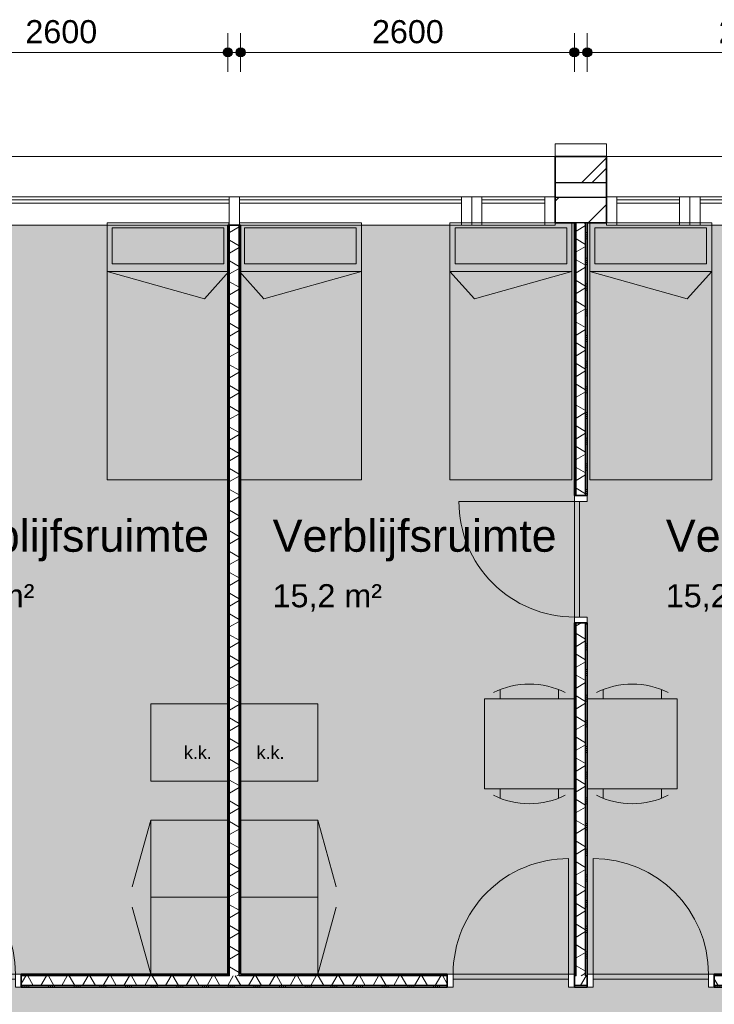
# Model space of a CAD drawing. Header units: millimetres. Extents: x 76115 to 117635, y -12665 to 37646.
# Tile 47 of 52: x 95276 to 100688, y 29981 to 37646. Entities that reach past the tile are written whole.
import ezdxf

# ---------------------------------------------------------------- set-up
doc = ezdxf.new("R2010")
doc.units = ezdxf.units.MM
doc.linetypes.add('Hidden', pattern=[4, 2, -2])
for name, color, linetype, lineweight in [('A-ANNO-DIMS', 211, 'Continuous', 9), ('A-ANNO-DIMS-100', 211, 'Continuous', 9), ('A-AREA-IDEN', 2, 'Continuous', 13), ('A-AREA-PATT', 32, 'Continuous', 9), ('A-DETL', 90, 'Continuous', 13), ('A-DOOR', 31, 'Continuous', 18), ('A-DOOR-FRAM', 31, 'Continuous', 13), ('A-GLAZ-CURT', 52, 'Continuous', 13), ('A-GLAZ-CWMG', 51, 'Continuous', 13), ('A-WALL', 113, 'Continuous', 18), ('A-WALL-PATT', 111, 'Continuous', 35), ('G-ANNO-TEXT', 231, 'Continuous', 9), ('I-WALL', 2, 'Continuous', 18)]:
    doc.layers.add(name, color=color, linetype=linetype, lineweight=lineweight)
doc.styles.add('Arial', font='arial.ttf', dxfattribs={"height": 180})
doc.styles.add('Arial_1', font='arial.ttf', dxfattribs={"height": 250})
doc.styles.add('Arial_2', font='arial.ttf', dxfattribs={"height": 100})
doc.dimstyles.new('1_8mm', dxfattribs={"dimscale": 304.8, "dimtxt": 183.646692, "dimasz": 0.918635, "dimexe": 0.492126, "dimexo": 0.0625, "dimgap": 0.059055, "dimtad": 1, "dimdec": 0, "dimrnd": 5, "dimzin": 0, "dimdsep": 46, "dimtxsty": 'Arial', "dimblk1": 'DOTSMALL', "dimblk2": 'DOTSMALL', "dimsah": 1, "dimcen": 0.09, "dimdle": 0.590551, "dimazin": 0, "dimtfac": 1, "dimtdec": 4, "dimtix": 1, "dimtmove": 0, "dimatfit": 3, "dimfxl": 0.492126, "dimfxlon": 1, "dimtvp": 1, "dimtolj": 1, "dimtzin": 0, "dimlwd": 13, "dimlwe": 13, "dimarcsym": 2})
pattern_1 = [(270, (96947.73, 30215.82), (200, 7e-13), []), (270, (96931.73, 30215.82), (200, 7e-13), []), (270, (96915.73, 30215.82), (200, 7e-13), []), (270, (96899.73, 30215.82), (200, 7e-13), [])]
pattern_2 = [(180, (99697.74, 33140.32), (-2e-14, -200), []), (180, (99697.74, 33156.32), (-2e-14, -200), []), (180, (99697.74, 33172.32), (-2e-14, -200), []), (180, (99697.74, 33188.32), (-2e-14, -200), [])]
pattern_3 = [(180, (96997.72, 33130.82), (-2e-14, -200), []), (180, (96997.72, 33146.82), (-2e-14, -200), []), (180, (96997.72, 33162.82), (-2e-14, -200), []), (180, (96997.72, 33178.82), (-2e-14, -200), [])]

# ---------------------------------------------------------------- blocks, each defined once
blk = doc.blocks.new('System Panel - glas_offset-35-7501420-plot_01')
at = {"layer": 'A-GLAZ-CURT'}
for p, q in [((865, 47.5), (-865, 47.5)), ((-865, 47.5), (-865, 22.5)), ((-865, 22.5), (865, 22.5)), ((865, 22.5), (865, 47.5))]:
    blk.add_line(p, q, dxfattribs=at)
blk = doc.blocks.new('Rectangular Mullion - 80x220-7501414-plot_01')
at = {"layer": 'A-GLAZ-CWMG'}
for p, q in [((86187.7, 36265.8), (87917.7, 36265.8)), ((86197.7, 36045.8), (87917.7, 36045.8))]:
    blk.add_line(p, q, dxfattribs=at)
blk = doc.blocks.new('Rectangular Mullion - 80x220-7501422-plot_01')
at = {"layer": 'A-GLAZ-CWMG'}
for p, q in [((0, 0), (-80, 0)), ((-80, 0), (-80, -220)), ((0, -220), (0, 0)), ((-80, -220), (0, -220))]:
    blk.add_line(p, q, dxfattribs=at)
blk = doc.blocks.new('Rectangular Mullion - 80x220-7501416-plot_01')
at = {"layer": 'A-GLAZ-CWMG'}
for p, q in [((84377.7, 36265.8), (86107.7, 36265.8)), ((84377.7, 36045.8), (86097.7, 36045.8))]:
    blk.add_line(p, q, dxfattribs=at)
blk = doc.blocks.new('Rectangular Mullion - 80x220-7501417-plot_01')
at = {"layer": 'A-GLAZ-CWMG'}
for p, q in [((-40, 0), (40, 0)), ((-40, -220), (-40, 0)), ((40, 0), (40, -220)), ((40, -220), (-40, -220))]:
    blk.add_line(p, q, dxfattribs=at)
blk = doc.blocks.new('System Panel - glas_offset-35-7501423-plot_01')
at = {"layer": 'A-GLAZ-CURT'}
for p, q in [((245, 47.5), (-245, 47.5)), ((-245, 47.5), (-245, 22.5)), ((-245, 22.5), (245, 22.5)), ((245, 22.5), (245, 47.5))]:
    blk.add_line(p, q, dxfattribs=at)
blk = doc.blocks.new('Rectangular Mullion - 80x220-7501419-plot_01')
at = {"layer": 'A-GLAZ-CWMG'}
for p, q in [((83727.6, 36265.8), (84217.7, 36265.8)), ((83727.6, 36045.8), (84217.7, 36045.8))]:
    blk.add_line(p, q, dxfattribs=at)
blk = doc.blocks.new('Rectangular Mullion - 80x220-7501424-plot_01')
at = {"layer": 'A-GLAZ-CWMG'}
for p, q in [((-80, 0), (0, 0)), ((-80, -220), (-80, 0)), ((0, 0), (0, -220)), ((0, -220), (-80, -220))]:
    blk.add_line(p, q, dxfattribs=at)
blk = doc.blocks.new('Rectangular Mullion - 80x220-7501425-plot_01')
at = {"layer": 'A-GLAZ-CWMG'}
for p, q in [((0, 0), (-80, 0)), ((-80, 0), (-80, -220)), ((0, -220), (0, 0)), ((-80, -220), (0, -220))]:
    blk.add_line(p, q, dxfattribs=at)
blk = doc.blocks.new('Rectangular Mullion - 80x220-7501421-plot_01')
at = {"layer": 'A-GLAZ-CWMG'}
for p, q in [((-80, 0), (0, 0)), ((-80, -220), (-80, 0)), ((0, 0), (0, -220)), ((0, -220), (-80, -220))]:
    blk.add_line(p, q, dxfattribs=at)
blk = doc.blocks.new('200_32_ISR_deur_binnen - dagmaat 0900x2300-7594412-plot_01')
at = {"layer": 'A-DOOR', "lineweight": 13}
blk.add_hatch(color=256, dxfattribs=at).paths.add_polyline_path([(-450, 10), (450, 10), (450, 50), (-450, 50)])
for p, q in [((-450, 50), (-450, 950)), ((-450, 50), (450, 50)), ((-450, 50), (-450, 10)), ((450, 50), (-450, 50)), ((-450, 10), (450, 10)), ((450, 10), (450, 50))]:
    blk.add_line(p, q, dxfattribs=at)
at = {"layer": 'A-DOOR', "linetype": 'Hidden', "lineweight": 13}
blk.add_line((-450, 10), (450, 10), dxfattribs=at)
at = {"layer": 'A-DOOR', "lineweight": 13}
blk.add_arc((-450, 50), 900, 360, 90, dxfattribs=at)
at = {"layer": 'A-DOOR-FRAM'}
for p, q in [((-450, 50), (-495, 50)), ((-450, -50), (-450, 50)), ((495, 50), (450, 50)), ((450, 50), (450, -50)), ((-495, -50), (-450, -50)), ((450, -50), (495, -50))]:
    blk.add_line(p, q, dxfattribs=at)
blk = doc.blocks.new('200_32_ISR_deur_binnen - dagmaat 0900x2300-7594411-plot_01')
at = {"layer": 'A-DOOR', "lineweight": 13}
blk.add_hatch(color=256, dxfattribs=at).paths.add_polyline_path([(450, -10), (-450, -10), (-450, -50), (450, -50)])
at = {"layer": 'A-DOOR', "linetype": 'Hidden', "lineweight": 13}
blk.add_line((-450, -10), (450, -10), dxfattribs=at)
at = {"layer": 'A-DOOR', "lineweight": 13}
for p, q in [((-450, -10), (450, -10)), ((-450, -50), (-450, -10)), ((-450, -50), (-450, -950)), ((-450, -50), (450, -50)), ((450, -50), (-450, -50)), ((450, -10), (450, -50))]:
    blk.add_line(p, q, dxfattribs=at)
blk.add_arc((-450, -50), 900, 270, 0, dxfattribs=at)
at = {"layer": 'A-DOOR-FRAM'}
for p, q in [((-495, 50), (-450, 50)), ((-450, 50), (-450, -50)), ((450, -50), (450, 50)), ((450, 50), (495, 50)), ((-450, -50), (-495, -50)), ((495, -50), (450, -50))]:
    blk.add_line(p, q, dxfattribs=at)
blk = doc.blocks.new('DIMBLOCK17-plot_01')
at = {"layer": 'A-ANNO-DIMS-100', "lineweight": 25}
h = blk.add_hatch(color=256, dxfattribs=at)
edge = h.paths.add_edge_path()
edge.add_arc((99697.7, 37391.1), 35, 0, 360)
h = blk.add_hatch(color=256, dxfattribs=at)
edge = h.paths.add_edge_path()
edge.add_arc((102297.8, 37391.1), 35, 0, 360)
at = {"layer": 'A-ANNO-DIMS-100', "lineweight": 13}
for p, q in [((99697.7, 37391.1), (99697.7, 37541.1)), ((102297.8, 37391.1), (102297.8, 37541.1)), ((99517.7, 37391.1), (102477.8, 37391.1)), ((99697.7, 37391.1), (99697.7, 37241.1)), ((102297.8, 37391.1), (102297.8, 37241.1))]:
    blk.add_line(p, q, dxfattribs=at)
at = {"layer": 'A-ANNO-DIMS-100', "lineweight": 25}
for centre in [(99697.7, 37391.1), (102297.8, 37391.1)]:
    blk.add_circle(centre, 35, dxfattribs=at)
at = {"layer": 'A-ANNO-DIMS-100', "color": 0, "lineweight": 13, "insert": (100720.9, 37642.8), "char_height": 180, "width": 664.518, "attachment_point": 1, "line_spacing_factor": 0.941778, "style": 'Arial'}
blk.add_mtext('2600', dxfattribs=at)
blk = doc.blocks.new('_DotSmall')
at = {"color": 0, "linetype": 'ByBlock', "const_width": 0.5}
blk.add_lwpolyline([(-0.0625, 0, 1), (0.0625, 0, 1)], format="xyb", close=True, dxfattribs=at)
blk = doc.blocks.new('DIMBLOCK18-plot_01')
at = {"layer": 'A-ANNO-DIMS-100', "lineweight": 25}
h = blk.add_hatch(color=256, dxfattribs=at)
edge = h.paths.add_edge_path()
edge.add_arc((96997.7, 37391.1), 35, 0, 360)
h = blk.add_hatch(color=256, dxfattribs=at)
edge = h.paths.add_edge_path()
edge.add_arc((99597.7, 37391.1), 35, 0, 360)
at = {"layer": 'A-ANNO-DIMS-100', "lineweight": 13}
for p, q in [((96997.7, 37391.1), (96997.7, 37541.1)), ((99597.7, 37391.1), (99597.7, 37541.1)), ((96817.7, 37391.1), (99777.7, 37391.1)), ((96997.7, 37391.1), (96997.7, 37241.1)), ((99597.7, 37391.1), (99597.7, 37241.1))]:
    blk.add_line(p, q, dxfattribs=at)
at = {"layer": 'A-ANNO-DIMS-100', "lineweight": 25}
for centre in [(96997.7, 37391.1), (99597.7, 37391.1)]:
    blk.add_circle(centre, 35, dxfattribs=at)
at = {"layer": 'A-ANNO-DIMS-100', "color": 0, "lineweight": 13, "insert": (98020.8, 37642.8), "char_height": 180, "width": 664.518, "attachment_point": 1, "line_spacing_factor": 0.941778, "style": 'Arial'}
blk.add_mtext('2600', dxfattribs=at)
blk = doc.blocks.new('DIMBLOCK19-plot_01')
at = {"layer": 'A-ANNO-DIMS-100', "lineweight": 25}
h = blk.add_hatch(color=256, dxfattribs=at)
edge = h.paths.add_edge_path()
edge.add_arc((94297.7, 37391.1), 35, 0, 360)
h = blk.add_hatch(color=256, dxfattribs=at)
edge = h.paths.add_edge_path()
edge.add_arc((96897.7, 37391.1), 35, 0, 360)
at = {"layer": 'A-ANNO-DIMS-100', "lineweight": 13}
for p, q in [((94297.7, 37391.1), (94297.7, 37541.1)), ((96897.7, 37391.1), (96897.7, 37541.1)), ((94117.7, 37391.1), (97077.7, 37391.1)), ((94297.7, 37391.1), (94297.7, 37241.1)), ((96897.7, 37391.1), (96897.7, 37241.1))]:
    blk.add_line(p, q, dxfattribs=at)
at = {"layer": 'A-ANNO-DIMS-100', "lineweight": 25}
for centre in [(94297.7, 37391.1), (96897.7, 37391.1)]:
    blk.add_circle(centre, 35, dxfattribs=at)
at = {"layer": 'A-ANNO-DIMS-100', "color": 0, "lineweight": 13, "insert": (95320.8, 37642.8), "char_height": 180, "width": 664.518, "attachment_point": 1, "line_spacing_factor": 0.941778, "style": 'Arial'}
blk.add_mtext('2600', dxfattribs=at)

msp = doc.modelspace()

# ---------------------------------------------------------------- hatches: boundary and pattern name
at = {"layer": 'A-AREA-PATT'}
h = msp.add_hatch(color=9, dxfattribs=at)
h.paths.add_polyline_path([(104851.7, 3666.6), (104996.7, 3666.6), (104996.7, 5370.5), (105046.7, 5370.5), (105046.7, 6270.5), (104996.7, 6270.5), (104996.7, 6460.5), (105046.7, 6460.5), (105046.7, 7360.5), (104996.7, 7360.5), (104996.7, 10770.6), (105046.7, 10770.6), (105046.7, 11670.6), (104996.7, 11670.6), (104996.7, 11860.6), (105046.7, 11860.6), (105046.7, 12760.6), (104996.7, 12760.6), (104996.7, 14516.8), (109547.8, 14516.8), (109547.8, 16170.6), (109597.8, 16170.6), (109597.8, 17070.6), (109547.8, 17070.6), (109547.8, 17260.6), (109597.8, 17260.6), (109597.8, 18160.6), (109547.8, 18160.6), (109547.8, 21570.6), (109597.8, 21570.6), (109597.8, 22470.6), (109547.8, 22470.6), (109547.8, 22660.6), (109597.8, 22660.6), (109597.8, 23560.6), (109547.8, 23560.6), (109547.8, 26970.7), (109597.8, 26970.7), (109597.8, 27870.7), (109547.8, 27870.7), (109547.8, 28060.7), (109597.8, 28060.7), (109597.8, 28960.7), (109547.8, 28960.7), (109547.8, 32370.7), (109597.8, 32370.7), (109597.8, 33270.7), (109547.8, 33270.7), (109547.8, 33460.7), (109597.8, 33460.7), (109597.8, 34360.7), (109547.8, 34360.7), (109547.8, 36045.8), (107797.8, 36045.8), (107797.8, 30115.8), (106042.8, 30115.8), (106042.8, 30165.8), (105142.8, 30165.8), (105142.8, 30115.8), (104952.8, 30115.8), (104952.8, 30165.8), (104052.8, 30165.8), (104052.8, 30115.8), (100642.7, 30115.8), (100642.7, 30165.8), (99742.7, 30165.8), (99742.7, 30115.8), (99552.7, 30115.8), (99552.7, 30165.8), (98652.7, 30165.8), (98652.7, 30115.8), (95242.7, 30115.8), (95242.7, 30165.8), (94342.7, 30165.8), (94342.7, 30115.8), (94152.7, 30115.8), (94152.7, 30165.8), (93252.7, 30165.8), (93252.7, 30115.8), (89842.7, 30115.8), (89842.7, 30165.8), (88942.7, 30165.8), (88942.7, 30115.8), (88752.7, 30115.8), (88752.7, 30165.8), (87852.7, 30165.8), (87852.7, 30115.8), (86097.7, 30115.8), (86097.7, 36045.8), (84347.7, 36045.8), (84347.7, 34360.8), (84297.7, 34360.8), (84297.7, 33460.8), (84347.7, 33460.8), (84347.7, 33270.8), (84297.7, 33270.8), (84297.7, 32370.8), (84347.7, 32370.8), (84347.7, 28960.8), (84297.7, 28960.8), (84297.7, 28060.8), (84347.7, 28060.8), (84347.7, 27870.8), (84297.7, 27870.8), (84297.7, 26970.8), (84347.7, 26970.8), (84347.7, 23560.7), (84297.7, 23560.7), (84297.7, 22660.7), (84347.7, 22660.7), (84347.7, 22470.7), (84297.7, 22470.7), (84297.7, 21570.7), (84347.7, 21570.7), (84347.7, 18160.7), (84297.7, 18160.7), (84297.7, 17260.7), (84347.7, 17260.7), (84347.7, 17070.7), (84297.7, 17070.7), (84297.7, 16170.7), (84347.7, 16170.7), (84347.7, 12760.7), (84297.7, 12760.7), (84297.7, 11860.7), (84347.7, 11860.7), (84347.7, 11670.7), (84297.7, 11670.7), (84297.7, 10770.7), (84347.7, 10770.7), (84347.7, 7360.6), (84297.7, 7360.6), (84297.7, 6460.6), (84347.7, 6460.6), (84347.7, 6270.6), (84297.7, 6270.6), (84297.7, 5370.6), (84347.7, 5370.6), (84347.7, 3685.6), (86107.7, 3685.6), (86107.7, 5265.6), (86157.7, 5265.6), (86157.7, 6165.6), (86107.7, 6165.6), (86107.7, 6265.6), (85847.4, 6265.6), (85847.4, 14015.7), (94347.7, 14015.7), (94347.7, 12810.7), (94297.7, 12810.7), (94297.7, 11910.7), (94347.7, 11910.7), (94347.7, 10065.7), (96777.8, 10065.7), (96777.8, 10665.7), (96827.8, 10665.7), (96827.8, 11565.7), (96777.8, 11565.7), (96777.8, 14015.7), (100677.8, 14015.7), (100677.8, 6265.6), (99847.7, 6265.6), (99847.7, 3685.6), (100417.7, 3685.6), (100417.8, 3685.6), (104847.8, 3685.6), (104847.8, 3666.6)])
h.paths.add_polyline_path([(99797.7, 4065.6), (99807.7, 4065.6), (99807.7, 5865.6), (99797.7, 5865.6), (99797.7, 4460.5)])
h.paths.add_polyline_path([(85887.4, 6410.6), (85897.4, 6410.6), (85897.4, 7310.6), (85887.4, 7309.8)])
h.paths.add_polyline_path([(95192.7, 9965.7), (95992.7, 9965.7), (95992.7, 10025.7), (94392.7, 10025.7), (94392.7, 9965.7)])
h.paths.add_polyline_path([(102647.6, 11465.4), (102047.6, 11465.4), (102047.6, 12065.4), (102647.6, 12065.4), (102647.6, 11583.8)])
h.paths.add_polyline_path([(99177.8, 13965.7), (99177.8, 13975.7), (98277.8, 13975.7), (98277.8, 13965.7)])
h.paths.add_polyline_path([(86947.4, 13965.7), (86947.4, 13975.7), (86047.4, 13975.7), (86047.4, 13965.7), (86447.4, 13965.7)])
h.paths.add_polyline_path([(100479.8, 15865.8), (100089.8, 15865.8), (100089.8, 15915.8), (99189.8, 15915.8), (99189.8, 15865.8), (96379.8, 15865.8), (96379.8, 15915.8), (95479.8, 15915.8), (95479.8, 15865.8), (94769.8, 15865.8), (94769.8, 15915.8), (93869.8, 15915.8), (93869.8, 15865.8), (93204.8, 15865.8), (93204.8, 15915.8), (92304.8, 15915.8), (92304.8, 15865.8), (91639.8, 15865.8), (91639.8, 15915.8), (90739.8, 15915.8), (90739.8, 15865.8), (90074.8, 15865.8), (90074.8, 15915.8), (89174.8, 15915.8), (89174.8, 15865.8), (88509.8, 15865.8), (88509.8, 15915.8), (87609.8, 15915.8), (87609.8, 15865.8), (86947.4, 15865.8), (86947.4, 15915.8), (86047.4, 15915.8), (86047.4, 15865.8), (85847.4, 15865.8), (85847.4, 23365.8), (86047.4, 23365.8), (86047.4, 23315.8), (86947.4, 23315.8), (86947.4, 23365.8), (87609.8, 23365.8), (87609.8, 23315.8), (88509.8, 23315.8), (88509.8, 23365.8), (89174.8, 23365.8), (89174.8, 23315.8), (90074.8, 23315.8), (90074.8, 23365.8), (90739.8, 23365.8), (90739.8, 23315.8), (91639.8, 23315.8), (91639.8, 23365.8), (92304.8, 23365.8), (92304.8, 23315.8), (93204.8, 23315.8), (93204.8, 23365.8), (93869.8, 23365.8), (93869.8, 23315.8), (94769.8, 23315.8), (94769.8, 23365.8), (95479.8, 23365.8), (95479.8, 23315.8), (96379.8, 23315.8), (96379.8, 23365.8), (99189.8, 23365.8), (99189.8, 23315.8), (100089.8, 23315.8), (100089.8, 23365.8), (100479.8, 23365.8), (100479.8, 23315.8), (101379.8, 23315.8), (101379.8, 23365.8), (104189.8, 23365.8), (104189.8, 23315.8), (105089.8, 23315.8), (105089.8, 23365.8), (105334.8, 23365.8), (105334.8, 15865.8), (105089.8, 15865.8), (105089.8, 15915.8), (104189.8, 15915.8), (104189.8, 15865.8), (101379.8, 15865.8), (101379.8, 15915.8), (100479.8, 15915.8), (100479.8, 15878.3)])
h.paths.add_polyline_path([(85897.4, 24961.5), (85847.4, 24961.5), (85847.4, 25561.5), (85948.2, 25561.5), (85948.2, 28065.8), (88547.4, 28065.8), (88547.4, 28265.6), (89147.4, 28265.6), (89147.4, 28065.8), (105497.8, 28065.8), (105497.8, 25165.7), (86447.4, 25165.7), (86447.4, 24961.5)])
h.paths.add_polyline_path([(99746.3, 25205.7), (99785.4, 25205.7), (99785.4, 25265.7), (99010.4, 25265.7), (99010.4, 25205.7)])
h.paths.add_polyline_path([(100647.9, 25205.7), (101547.9, 25205.7), (101547.9, 25265.7), (100647.9, 25265.7)])
h.paths.add_polyline_path([(95284.8, 25205.7), (95935.2, 25205.7), (95935.2, 25265.7), (95160.2, 25265.7), (95160.2, 25205.7)])
h.paths.add_polyline_path([(101547.9, 27965.8), (101547.9, 28025.8), (100647.9, 28025.8), (100647.9, 27965.8), (101533.2, 27965.8)])
h.paths.add_polyline_path([(93619.7, 28015.8), (93747.2, 28015.8), (93747.2, 28025.8), (92847.2, 28025.8), (92847.2, 28015.8)])
h.paths.add_polyline_path([(90097.3, 28015.8), (90096.7, 28025.8), (89197.3, 28025.8), (89197.3, 28015.8), (89535.4, 28015.8)])
h.paths.add_polyline_path([(87048.2, 28015.8), (87048.2, 28025.8), (86148.2, 28025.8), (86148.2, 28015.8)])
h = msp.add_hatch(color=9, dxfattribs=at)
h.paths.add_polyline_path([(95242.7, 30165.8), (95242.7, 30175.8), (94342.7, 30175.8), (94342.7, 30165.8), (94947.7, 30165.8)])
h.paths.add_polyline_path([(96897.7, 30215.8), (96897.7, 36045.8), (94447.7, 36045.8), (94447.7, 36064.8), (94297.7, 36064.8), (94297.7, 33815.8), (94247.7, 33815.8), (94247.7, 32915.8), (94297.7, 32915.8), (94297.7, 30215.8), (95661.9, 30215.8)])
h = msp.add_hatch(color=9, dxfattribs=at)
h.paths.add_polyline_path([(99552.7, 30165.8), (99552.7, 30175.8), (98652.7, 30175.8), (98652.7, 30165.8), (98797.7, 30165.8)])
h.paths.add_polyline_path([(99597.7, 30215.8), (99597.7, 36064.8), (99447.7, 36064.8), (99447.7, 36045.8), (96997.7, 36045.8), (96997.7, 30215.8), (99552.7, 30215.8)])
h.paths.add_polyline_path([(99647.7, 32995.8), (99647.7, 33895.8), (99637.7, 33895.8), (99637.7, 32995.8)])
h = msp.add_hatch(color=9, dxfattribs=at)
h.paths.add_polyline_path([(100397.8, 30165.8), (100642.7, 30165.8), (100642.7, 30175.8), (99742.7, 30175.8), (99742.7, 30165.8), (99897.7, 30165.8)])
h.paths.add_polyline_path([(100642.7, 30215.8), (102297.8, 30215.8), (102297.8, 36045.8), (99847.7, 36045.8), (99847.7, 36064.8), (99697.7, 36064.8), (99697.7, 33895.8), (99647.7, 33895.8), (99647.7, 32995.8), (99697.7, 32995.8), (99697.7, 30215.8), (99746.3, 30215.8)])
at = {"layer": 'A-WALL-PATT', "lineweight": 9}
h = msp.add_hatch(dxfattribs=at)
h.set_pattern_fill('FP_1', color=256, style=0, pattern_type=2)
h.set_pattern_definition([(45, (0, 0), (-282.8427, 282.8427), []), (45, (0, 80), (-282.8427, 282.8427), [])])
h.paths.add_polyline_path([(115647.8, 36379.8), (116161.9, 36379.8), (116161.9, 36579.8), (115647.8, 36579.8)])
h.paths.add_polyline_path([(110647.8, 36379.8), (110647.8, 36579.8), (110247.8, 36579.8), (110247.8, 36379.8)])
h.paths.add_polyline_path([(104847.8, 36379.8), (105247.8, 36379.8), (105247.8, 36579.8), (104847.8, 36579.8)])
h.paths.add_polyline_path([(99447.7, 36379.8), (99847.7, 36379.8), (99847.7, 36579.8), (99447.7, 36579.8)])
h.paths.add_polyline_path([(94447.7, 36379.8), (94447.7, 36579.8), (94047.7, 36579.8), (94047.7, 36379.8)])
h.paths.add_polyline_path([(89047.7, 36379.8), (89047.7, 36579.8), (88647.7, 36579.8), (88647.7, 36379.8)])
h.paths.add_polyline_path([(83647.6, 36379.8), (83647.6, 36579.8), (83247.6, 36579.8), (83247.6, 36379.8)])
h.paths.add_polyline_path([(78247.6, 36379.8), (78247.6, 36579.8), (77533.6, 36579.8), (77533.6, 36379.8), (77733.6, 36379.8)])
h = msp.add_hatch(dxfattribs=at)
h.set_pattern_fill('FP_2', color=256, angle=45, style=0, pattern_type=2)
h.set_pattern_definition([(45, (0, 0), (-212.132, 212.132), [])])
h.paths.add_polyline_path([(115846.9, 36064.8), (115846.9, 36264.8), (115647.8, 36264.8), (115647.8, 36064.8)])
h.paths.add_polyline_path([(110647.8, 36064.8), (110647.8, 36264.8), (110247.8, 36264.8), (110247.8, 36064.8)])
h.paths.add_polyline_path([(105097.8, 36064.8), (105247.8, 36064.8), (105247.8, 36264.8), (104847.8, 36264.8), (104847.8, 36064.8), (105085.3, 36064.8)])
h.paths.add_polyline_path([(99597.7, 36064.8), (99847.7, 36064.8), (99847.7, 36264.8), (99447.7, 36264.8), (99447.7, 36064.8)])
h.paths.add_polyline_path([(94210.2, 36064.8), (94447.7, 36064.8), (94447.7, 36264.8), (94047.7, 36264.8), (94047.7, 36064.8), (94197.7, 36064.8)])
h.paths.add_polyline_path([(88797.7, 36064.8), (89047.7, 36064.8), (89047.7, 36264.8), (88647.7, 36264.8), (88647.7, 36064.8)])
h.paths.add_polyline_path([(83647.6, 36064.8), (83647.6, 36264.8), (83247.6, 36264.8), (83247.6, 36064.8)])
h.paths.add_polyline_path([(78247.6, 36064.8), (78247.6, 36264.8), (77848.6, 36264.8), (77848.6, 36064.8), (78048.6, 36064.8)])
h = msp.add_hatch(dxfattribs=at)
h.set_pattern_fill('FP_59', color=256, angle=90, style=0, pattern_type=2)
h.set_pattern_definition(pattern_3)
h.paths.add_polyline_path([(96897.7, 30215.8), (96910.2, 30215.8), (96910.2, 36045.8), (96897.7, 36045.8), (96897.7, 31529)])
h = msp.add_hatch(dxfattribs=at)
h.set_pattern_fill('FP_60', color=256, angle=60, style=0, pattern_type=2)
h.set_pattern_definition([(150, (96997.72, 33130.82), (-70, -121.2436), []), (210, (96997.72, 33130.82), (70, -121.2436), [])])
h.paths.add_polyline_path([(96910.2, 30203.3), (96985.2, 30203.3), (96985.2, 36045.8), (96910.2, 36045.8), (96910.2, 30215.8)])
h = msp.add_hatch(dxfattribs=at)
h.set_pattern_fill('FP_59', color=256, angle=90, style=0, pattern_type=2)
h.set_pattern_definition(pattern_3)
h.paths.add_polyline_path([(96997.7, 30215.8), (96997.7, 36045.8), (96985.2, 36045.8), (96985.2, 30215.8)])
h = msp.add_hatch(dxfattribs=at)
h.set_pattern_fill('FP_57', color=256, angle=90, style=0, pattern_type=2)
h.set_pattern_definition(pattern_2)
h.paths.add_polyline_path([(99610.2, 30215.8), (99610.2, 32950.8), (99597.7, 32950.8), (99597.7, 30215.8)])
h.paths.add_polyline_path([(99610.2, 33940.8), (99610.2, 36064.8), (99597.7, 36064.8), (99597.7, 33940.8)])
h = msp.add_hatch(dxfattribs=at)
h.set_pattern_fill('FP_58', color=256, angle=60, style=0, pattern_type=2)
h.set_pattern_definition([(150, (99697.74, 33140.32), (-70, -121.2436), []), (210, (99697.74, 33140.32), (70, -121.2436), [])])
h.paths.add_polyline_path([(99685.2, 30203.3), (99685.2, 32950.8), (99610.2, 32950.8), (99610.2, 30203.3)])
h.paths.add_polyline_path([(99685.2, 33940.8), (99685.2, 36064.8), (99610.2, 36064.8), (99610.2, 33940.8)])
h = msp.add_hatch(dxfattribs=at)
h.set_pattern_fill('FP_57', color=256, angle=90, style=0, pattern_type=2)
h.set_pattern_definition(pattern_2)
h.paths.add_polyline_path([(99697.7, 30215.8), (99697.7, 32950.8), (99685.2, 32950.8), (99685.2, 30215.8)])
h.paths.add_polyline_path([(99685.2, 33940.8), (99697.7, 33940.8), (99697.7, 36064.8), (99685.2, 36064.8), (99685.2, 34378.4)])
h = msp.add_hatch(dxfattribs=at)
h.set_pattern_fill('FP_52', color=256, angle=-300, style=0, pattern_type=2)
h.set_pattern_definition([(240, (96947.73, 30215.82), (121.2436, -70), []), (300, (96947.73, 30215.82), (121.2436, 70), [])])
h.paths.add_polyline_path([(107785.3, 30128.3), (107785.3, 30203.3), (106087.8, 30203.3), (106087.8, 30128.3)])
h.paths.add_polyline_path([(105097.8, 30128.3), (105097.8, 30203.3), (104997.8, 30203.3), (104997.8, 30128.3)])
h.paths.add_polyline_path([(103830.6, 30128.3), (104007.8, 30128.3), (104007.8, 30203.3), (100687.7, 30203.3), (100687.7, 30128.3), (101788.4, 30128.3)])
h.paths.add_polyline_path([(99597.7, 30128.3), (99697.7, 30128.3), (99697.7, 30203.3), (99597.7, 30203.3)])
h.paths.add_polyline_path([(98607.7, 30128.3), (98607.7, 30203.3), (95287.7, 30203.3), (95287.7, 30128.3), (97704.1, 30128.3)])
h.paths.add_polyline_path([(94297.7, 30128.3), (94297.7, 30203.3), (94197.7, 30203.3), (94197.7, 30128.3)])
h.paths.add_polyline_path([(93207.7, 30128.3), (93207.7, 30203.3), (89887.7, 30203.3), (89887.7, 30128.3)])
h.paths.add_polyline_path([(88897.7, 30128.3), (88897.7, 30203.3), (88797.7, 30203.3), (88797.7, 30128.3)])
h.paths.add_polyline_path([(87493.2, 30128.3), (87807.7, 30128.3), (87807.7, 30203.3), (86110.2, 30203.3), (86110.2, 30128.3)])
h = msp.add_hatch(dxfattribs=at)
h.set_pattern_fill('FP_51', color=256, angle=-270, style=0, pattern_type=2)
h.set_pattern_definition(pattern_1)
h.paths.add_polyline_path([(107710.3, 30203.3), (107710.3, 30215.8), (106087.8, 30215.8), (106087.8, 30203.3)])
h.paths.add_polyline_path([(105010.3, 30203.3), (105010.3, 30215.8), (104997.8, 30215.8), (104997.8, 30203.3)])
h.paths.add_polyline_path([(104007.8, 30203.3), (104007.8, 30215.8), (102385.3, 30215.8), (102385.3, 30203.3), (103830.6, 30203.3)])
h.paths.add_polyline_path([(105085.3, 30203.3), (105097.8, 30203.3), (105097.8, 30215.8), (105085.3, 30215.8)])
h.paths.add_polyline_path([(102310.3, 30203.3), (102310.3, 30215.8), (100687.7, 30215.8), (100687.7, 30203.3), (101788.4, 30203.3)])
h.paths.add_polyline_path([(99597.7, 30203.3), (99610.2, 30203.3), (99610.2, 30215.8), (99597.7, 30215.8)])
h.paths.add_polyline_path([(99685.2, 30203.3), (99697.7, 30203.3), (99697.7, 30215.8), (99685.2, 30215.8)])
h.paths.add_polyline_path([(98607.7, 30203.3), (98607.7, 30215.8), (96985.2, 30215.8), (96985.2, 30203.3), (97704.1, 30203.3)])
h.paths.add_polyline_path([(94210.2, 30203.3), (94210.2, 30215.8), (94197.7, 30215.8), (94197.7, 30203.3)])
h.paths.add_polyline_path([(96910.2, 30203.3), (96910.2, 30215.8), (95287.7, 30215.8), (95287.7, 30203.3), (95661.9, 30203.3)])
h.paths.add_polyline_path([(94297.7, 30203.3), (94297.7, 30215.8), (94285.2, 30215.8), (94285.2, 30203.3)])
h.paths.add_polyline_path([(93207.7, 30203.3), (93207.7, 30215.8), (91585.2, 30215.8), (91585.2, 30203.3)])
h.paths.add_polyline_path([(91510.2, 30203.3), (91510.2, 30215.8), (89887.7, 30215.8), (89887.7, 30203.3)])
h.paths.add_polyline_path([(88897.7, 30203.3), (88897.7, 30215.8), (88885.2, 30215.8), (88885.2, 30203.3)])
h.paths.add_polyline_path([(88810.2, 30203.3), (88810.2, 30215.8), (88797.7, 30215.8), (88797.7, 30203.3)])
h.paths.add_polyline_path([(87807.7, 30203.3), (87807.7, 30215.8), (86185.2, 30215.8), (86185.2, 30203.3), (87493.2, 30203.3)])
h = msp.add_hatch(dxfattribs=at)
h.set_pattern_fill('FP_51', color=256, angle=-270, style=0, pattern_type=2)
h.set_pattern_definition(pattern_1)
h.paths.add_polyline_path([(107797.8, 30115.8), (107797.8, 30128.3), (106087.8, 30128.3), (106087.8, 30115.8)])
h.paths.add_polyline_path([(105097.8, 30115.8), (105097.8, 30128.3), (104997.8, 30128.3), (104997.8, 30115.8)])
h.paths.add_polyline_path([(103830.6, 30115.8), (104007.8, 30115.8), (104007.8, 30128.3), (100687.7, 30128.3), (100687.7, 30115.8), (101788.4, 30115.8)])
h.paths.add_polyline_path([(99597.7, 30115.8), (99697.7, 30115.8), (99697.7, 30128.3), (99597.7, 30128.3)])
h.paths.add_polyline_path([(98607.7, 30115.8), (98607.7, 30128.3), (95287.7, 30128.3), (95287.7, 30115.8), (97704.1, 30115.8)])
h.paths.add_polyline_path([(94197.7, 30115.8), (94297.7, 30115.8), (94297.7, 30128.3), (94197.7, 30128.3)])
h.paths.add_polyline_path([(93207.7, 30115.8), (93207.7, 30128.3), (89887.7, 30128.3), (89887.7, 30115.8)])
h.paths.add_polyline_path([(88897.7, 30115.8), (88897.7, 30128.3), (88797.7, 30128.3), (88797.7, 30115.8)])
h.paths.add_polyline_path([(87807.7, 30115.8), (87807.7, 30128.3), (86097.7, 30128.3), (86097.7, 30115.8), (87493.2, 30115.8)])

# ---------------------------------------------------------------- linework, layer by layer
at = {"layer": 'A-DETL', "lineweight": 9}
for p, q in [((95956.7, 34064.8), (95956.7, 36064.8)), ((96906.7, 36064.8), (95956.7, 36064.8)), ((96906.7, 36064.8), (96906.7, 34064.8)), ((96988.7, 36064.8), (96988.7, 34064.8)), ((96988.7, 36064.8), (97938.7, 36064.8)), ((97938.7, 34064.8), (97938.7, 36064.8)), ((98627.7, 36064.8), (98627.7, 34064.8)), ((98627.7, 36064.8), (99577.7, 36064.8)), ((99577.7, 34064.8), (99577.7, 36064.8)), ((99717.7, 34064.8), (99717.7, 36064.8)), ((100667.7, 36064.8), (99717.7, 36064.8)), ((100667.7, 36064.8), (100667.7, 34064.8)), ((96866.7, 36024.8), (95996.7, 36024.8)), ((95996.7, 36024.8), (95996.7, 35744.8)), ((96866.7, 35744.8), (96866.7, 36024.8)), ((97028.7, 36024.8), (97898.7, 36024.8)), ((97028.7, 35744.8), (97028.7, 36024.8)), ((97898.7, 36024.8), (97898.7, 35744.8)), ((98667.7, 36024.8), (99537.7, 36024.8)), ((98667.7, 35744.8), (98667.7, 36024.8)), ((99537.7, 36024.8), (99537.7, 35744.8)), ((100627.7, 36024.8), (99757.7, 36024.8)), ((99757.7, 36024.8), (99757.7, 35744.8)), ((100627.7, 35744.8), (100627.7, 36024.8)), ((95996.7, 35744.8), (96866.7, 35744.8)), ((97898.7, 35744.8), (97028.7, 35744.8)), ((99537.7, 35744.8), (98667.7, 35744.8)), ((99757.7, 35744.8), (100627.7, 35744.8)), ((95956.7, 35684.8), (96906.7, 35684.8)), ((96716, 35473), (95956.7, 35684.8)), ((96906.7, 35684.8), (96716, 35473)), ((97938.7, 35684.8), (96988.7, 35684.8)), ((96988.7, 35684.8), (97179.4, 35473)), ((97179.4, 35473), (97938.7, 35684.8)), ((99577.7, 35684.8), (98627.7, 35684.8)), ((98627.7, 35684.8), (98818.4, 35473)), ((98818.4, 35473), (99577.7, 35684.8)), ((99717.7, 35684.8), (100667.7, 35684.8)), ((100477, 35473), (99717.7, 35684.8)), ((100667.7, 35684.8), (100477, 35473)), ((96906.7, 34064.8), (95956.7, 34064.8)), ((96988.7, 34064.8), (97938.7, 34064.8)), ((98627.7, 34064.8), (99577.7, 34064.8)), ((100667.7, 34064.8), (99717.7, 34064.8))]:
    msp.add_line(p, q, dxfattribs=at)
at = {"layer": 'A-DETL'}
for p, q in [((99020.4, 32431.2), (99020.4, 32357.8)), ((99472.9, 32431.2), (99472.9, 32357.8)), ((99822.6, 32431.2), (99822.6, 32357.8)), ((100275, 32431.2), (100275, 32357.8)), ((98897.7, 31657.8), (98897.7, 32357.8)), ((98897.7, 32357.8), (99597.7, 32357.8)), ((99597.7, 32357.8), (99597.7, 31657.8)), ((99697.7, 32357.8), (99697.7, 31657.8)), ((100397.7, 32357.8), (99697.7, 32357.8)), ((100397.7, 31657.8), (100397.7, 32357.8)), ((96297.7, 31719.1), (96297.7, 32319.1)), ((96297.7, 32319.1), (96897.7, 32319.1)), ((96897.7, 32319.1), (96897.7, 31719.1)), ((97597.7, 32319.1), (96997.7, 32319.1)), ((96997.7, 32319.1), (96997.7, 31719.1)), ((97597.7, 31719.1), (97597.7, 32319.1)), ((96897.7, 31719.1), (96297.7, 31719.1)), ((96997.7, 31719.1), (97597.7, 31719.1)), ((99597.7, 31657.8), (98897.7, 31657.8)), ((99020.4, 31584.5), (99020.4, 31657.8)), ((99472.9, 31584.5), (99472.9, 31657.8)), ((99697.7, 31657.8), (100397.7, 31657.8)), ((99822.6, 31584.5), (99822.6, 31657.8)), ((100275, 31584.5), (100275, 31657.8)), ((96297.7, 31415.8), (96152.6, 30895.7)), ((96897.7, 31415.8), (96297.7, 31415.8)), ((96297.7, 31415.8), (96297.7, 30815.8)), ((96897.7, 30815.8), (96897.7, 31415.8)), ((96997.7, 30815.8), (96997.7, 31415.8)), ((96997.7, 31415.8), (97597.7, 31415.8)), ((97597.7, 31415.8), (97597.7, 30815.8)), ((97597.7, 31415.8), (97742.8, 30895.7)), ((96897.7, 30815.8), (96297.7, 30815.8)), ((96297.7, 30815.8), (96297.7, 30215.8)), ((96897.7, 30215.8), (96897.7, 30815.8)), ((96997.7, 30215.8), (96997.7, 30815.8)), ((96997.7, 30815.8), (97597.7, 30815.8)), ((97597.7, 30815.8), (97597.7, 30215.8)), ((96297.7, 30215.8), (96152.6, 30736)), ((97597.7, 30215.8), (97742.8, 30736)), ((96897.7, 30215.8), (96297.7, 30215.8)), ((96997.7, 30215.8), (97597.7, 30215.8))]:
    msp.add_line(p, q, dxfattribs=at)
for centre, start, end in [((99246.7, 31848), 63.41048, 116.58952), ((100048.8, 31848), 63.41048, 116.58952), ((99246.7, 32167.7), 243.41048, 296.58952), ((100048.8, 32167.7), 243.41048, 296.58952)]:
    msp.add_arc(centre, 625.6, start, end, dxfattribs=at)
at = {"layer": 'A-WALL'}
for p, q in [((99447.1, 36679.4), (99847.8, 36679.4)), ((99447.1, 36679.4), (99447.1, 36579.8)), ((99847.8, 36579.8), (99847.8, 36679.4)), ((94447.7, 36579.8), (99447.7, 36579.8)), ((99847.7, 36579.8), (104847.8, 36579.8))]:
    msp.add_line(p, q, dxfattribs=at)
at = {"layer": 'A-WALL', "lineweight": 35}
for p, q in [((99847.7, 36579.8), (99447.7, 36579.8)), ((99447.7, 36579.8), (99447.7, 36064.8)), ((99847.7, 36064.8), (99847.7, 36579.8)), ((99447.7, 36064.8), (99597.7, 36064.8)), ((99697.7, 36064.8), (99847.7, 36064.8))]:
    msp.add_line(p, q, dxfattribs=at)
at = {"layer": 'A-WALL', "lineweight": 25}
for p, q in [((99447.7, 36379.8), (99847.7, 36379.8)), ((99447.7, 36264.8), (99847.7, 36264.8)), ((96910.2, 30203.3), (96910.2, 36045.8)), ((96985.2, 30203.3), (96985.2, 36045.8)), ((99697.7, 36064.8), (99597.7, 36064.8)), ((99610.2, 33940.8), (99610.2, 36064.8)), ((99685.2, 33940.8), (99685.2, 36064.8)), ((99610.2, 30203.3), (99610.2, 32950.8)), ((99685.2, 30203.3), (99685.2, 32950.8)), ((96910.2, 30203.3), (95287.7, 30203.3)), ((98607.7, 30203.3), (96985.2, 30203.3)), ((99610.2, 30203.3), (99597.7, 30203.3)), ((99697.7, 30203.3), (99685.2, 30203.3)), ((102310.3, 30203.3), (100687.7, 30203.3)), ((98607.7, 30128.3), (95287.7, 30128.3)), ((99697.7, 30128.3), (99597.7, 30128.3)), ((104007.8, 30128.3), (100687.7, 30128.3))]:
    msp.add_line(p, q, dxfattribs=at)
at = {"layer": 'I-WALL', "lineweight": 35}
for p, q in [((96897.7, 36045.8), (96897.7, 30215.8)), ((96997.7, 36045.8), (96897.7, 36045.8)), ((96997.7, 30215.8), (96997.7, 36045.8)), ((99597.7, 36064.8), (99597.7, 33940.8)), ((99697.7, 33940.8), (99697.7, 36064.8)), ((99597.7, 33940.8), (99697.7, 33940.8)), ((99597.7, 32950.8), (99597.7, 30115.8)), ((99697.7, 32950.8), (99597.7, 32950.8)), ((99697.7, 30115.8), (99697.7, 32950.8)), ((96897.7, 30215.8), (95287.7, 30215.8)), ((95287.7, 30215.8), (95287.7, 30115.8)), ((98607.7, 30215.8), (96997.7, 30215.8)), ((98607.7, 30115.8), (98607.7, 30215.8)), ((102297.8, 30215.8), (100687.7, 30215.8)), ((100687.7, 30215.8), (100687.7, 30115.8)), ((95287.7, 30115.8), (98607.7, 30115.8)), ((99597.7, 30115.8), (99697.7, 30115.8)), ((100687.7, 30115.8), (104007.8, 30115.8))]:
    msp.add_line(p, q, dxfattribs=at)

# ---------------------------------------------------------------- block references
at = {"layer": 'A-DOOR-FRAM'}
for p, rotation in [((99647.7, 33445.8), 270), ((99102.7, 30165.8), 180)]:
    msp.add_blockref('200_32_ISR_deur_binnen - dagmaat 0900x2300-7594411-plot_01', p, dxfattribs=dict(at, rotation=rotation))
for p in [(94792.7, 30165.8), (100192.7, 30165.8)]:
    msp.add_blockref('200_32_ISR_deur_binnen - dagmaat 0900x2300-7594412-plot_01', p, dxfattribs=at)
at = {"layer": 'A-GLAZ-CURT', "rotation": 180}
for name, p in [('System Panel - glas_offset-35-7501420-plot_01', (96042.7, 36265.8)), ('System Panel - glas_offset-35-7501420-plot_01', (97852.7, 36265.8)), ('System Panel - glas_offset-35-7501423-plot_01', (99122.7, 36265.8)), ('System Panel - glas_offset-35-7501423-plot_01', (100172.7, 36265.8)), ('System Panel - glas_offset-35-7501420-plot_01', (101442.8, 36265.8))]:
    msp.add_blockref(name, p, dxfattribs=at)
at = {"layer": 'A-GLAZ-CWMG'}
for name, p in [('Rectangular Mullion - 80x220-7501416-plot_01', (10800.1, 0)), ('Rectangular Mullion - 80x220-7501414-plot_01', (10800.1, 0)), ('Rectangular Mullion - 80x220-7501422-plot_01', (98797.7, 36265.8)), ('Rectangular Mullion - 80x220-7501419-plot_01', (15150.1, 0)), ('Rectangular Mullion - 80x220-7501425-plot_01', (99447.7, 36265.8)), ('Rectangular Mullion - 80x220-7501419-plot_01', (16200.1, 0)), ('Rectangular Mullion - 80x220-7501425-plot_01', (100497.7, 36265.8)), ('Rectangular Mullion - 80x220-7501416-plot_01', (16200.1, 0))]:
    msp.add_blockref(name, p, dxfattribs=at)
at = {"layer": 'A-GLAZ-CWMG', "extrusion": (0, 0, -1)}
for name, p in [('Rectangular Mullion - 80x220-7501417-plot_01', (-96947.7, 36265.8)), ('Rectangular Mullion - 80x220-7501424-plot_01', (-98797.7, 36265.8)), ('Rectangular Mullion - 80x220-7501424-plot_01', (-99847.7, 36265.8)), ('Rectangular Mullion - 80x220-7501421-plot_01', (-100497.7, 36265.8))]:
    msp.add_blockref(name, p, dxfattribs=at)

# ---------------------------------------------------------------- texts
at = {"layer": 'A-AREA-IDEN', "lineweight": 9, "attachment_point": 1}
for s, insert, char_height, width, style in [('Verblijfsruimte', (94538.9, 33754.1), 250, 2677.636, 'Arial_1'), ('Verblijfsruimte', (97246.7, 33754.1), 250, 2677.636, 'Arial_1'), ('Verblijfsruimte', (100309.8, 33754.1), 250, 2677.636, 'Arial_1'), ('15,2 m²', (94538.9, 33251.7), 180, 1010.126, 'Arial'), ('15,2 m²', (97246.7, 33251.7), 180, 1010.126, 'Arial'), ('15,2 m²', (100309.8, 33251.7), 180, 1010.126, 'Arial')]:
    msp.add_mtext(s, dxfattribs=dict(at, insert=insert, char_height=char_height, width=width, style=style))
at = {"layer": 'G-ANNO-TEXT', "color": 7, "char_height": 100, "width": 256.54, "attachment_point": 1, "style": 'Arial_2'}
for insert in [(96555.6, 31991.8), (97121.9, 31991.8)]:
    msp.add_mtext('k.k.', dxfattribs=dict(at, insert=insert))

# ---------------------------------------------------------------- dimensions: what is measured, and where the dimension line sits
at = {"layer": 'A-ANNO-DIMS', "lineweight": 13}
for base, p1, p2, override, picture, middle in [((96897.7, 37391.1), (94297.7, 37241.1), (96897.7, 37241.1), {"dimpost": '<>', "dimfxl": 2600.010369}, 'DIMBLOCK19-plot_01', (95597.7, 37501)), ((99597.7, 37391.1), (96997.7, 37241.1), (99597.7, 37241.1), {"dimpost": '<>', "dimfxl": 2600.015673}, 'DIMBLOCK18-plot_01', (98297.7, 37501)), ((102297.8, 37391.1), (99697.7, 37241.1), (102297.8, 37241.1), {"dimpost": '<>', "dimfxl": 2600.018181}, 'DIMBLOCK17-plot_01', (100997.7, 37501))]:
    dim = msp.add_linear_dim(base=base, p1=p1, p2=p2, dimstyle='1_8mm', override=override, dxfattribs=at)
    dim.commit()
    dim.dimension.update_dxf_attribs({"geometry": picture, "text_midpoint": middle})

doc.saveas('drawing.dxf')
